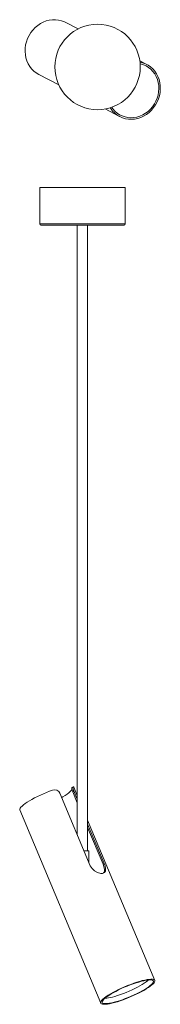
# Model space of a CAD drawing. Header units: millimetres. Extents: x -59 to 73, y -397 to 525.
import ezdxf

# ---------------------------------------------------------------- set-up
doc = ezdxf.new("R2010")
doc.units = ezdxf.units.MM

msp = doc.modelspace()

# ---------------------------------------------------------------- linework, layer by layer
at = {"color": 7, "linetype": 'Continuous', "lineweight": 15}
for p, q in [((-4.01, 516.13), (-15.66, 522.18)), ((60.16, 482.83), (53.69, 486.19)), ((-40.99, 473.36), (-22.16, 463.59)), ((21.18, 441.1), (34.83, 434.02)), ((-40, 367.46), (-40, 333.46)), ((-40, 367.46), (40, 367.46)), ((40, 333.46), (40, 367.46)), ((40, 333.46), (-40, 333.46)), ((-39, 332.46), (39, 332.46)), ((-4.85, 332.46), (-4.85, -238.31)), ((4.85, -253.4), (4.85, 332.46)), ((-8.73, -193.35), (-9.88, -194.07)), ((7.33, -267.36), (-21.1, -199.54)), ((-8.12, -197.38), (-9.18, -198.04)), ((-4.85, -208.38), (-9.18, -198.04)), ((-8.12, -197.38), (-4.85, -205.17)), ((-4.85, -201.49), (-8.04, -193.89)), ((-58.76, -215.15), (17.06, -396)), ((67.78, -374.73), (4.85, -224.62)), ((4.85, -228.31), (20.31, -265.19)), ((19.25, -265.86), (4.85, -231.52)), ((1.48, -253.4), (6, -253.4)), ((6, -264.19), (6, -253.4)), ((20.31, -265.19), (19.25, -265.86))]:
    msp.add_line(p, q, dxfattribs=at)
at = {"color": 7, "linetype": 'Continuous', "lineweight": 15, "flags": 128}
for points in [[(-15.66, 522.18), (-16.94, 522.79), (-19.61, 523.77), (-22.4, 524.41), (-25.26, 524.71), (-28.15, 524.65), (-31.06, 524.24), (-33.92, 523.49), (-36.72, 522.4), (-39.4, 520.99), (-41.94, 519.28), (-44.3, 517.29), (-46.45, 515.04)], [(-46.45, 515.04), (-48.37, 512.57), (-50.03, 509.9), (-51.4, 507.08), (-52.47, 504.13), (-53.23, 501.11), (-53.66, 498.03), (-53.76, 494.96), (-53.53, 491.92), (-52.97, 488.96), (-52.1, 486.11), (-50.91, 483.41), (-49.42, 480.91), (-47.66, 478.62), (-45.65, 476.58), (-43.41, 474.82), (-40.99, 473.36)], [(25.94, 442.26), (26.45, 441.48), (28.22, 439.21), (30.23, 437.18), (32.47, 435.43), (34.9, 433.98), (37.5, 432.84), (40.23, 432.04), (43.05, 431.58), (45.93, 431.47), (48.83, 431.71), (51.71, 432.29), (54.53, 433.21), (57.27, 434.46), (59.88, 436.03), (62.33, 437.88), (64.58, 440), (66.62, 442.36), (68.4, 444.92), (69.92, 447.67), (71.14, 450.55), (72.06, 453.53), (72.66, 456.58), (72.93, 459.65), (72.87, 462.71), (72.48, 465.71), (71.77, 468.61), (70.74, 471.39), (69.41, 473.99), (67.8, 476.39), (65.92, 478.56), (63.81, 480.47), (61.48, 482.09), (58.97, 483.41), (56.31, 484.4), (53.84, 485)], [(27.38, 442.74), (28.49, 441.19), (30.35, 439.11), (32.45, 437.29), (34.75, 435.77), (37.23, 434.55), (39.85, 433.67), (42.58, 433.13), (45.38, 432.93), (48.2, 433.09), (51.02, 433.6), (53.78, 434.45), (56.46, 435.63), (59.02, 437.12), (61.42, 438.91), (63.62, 440.97), (65.6, 443.27), (67.34, 445.78), (68.79, 448.46), (69.96, 451.28), (70.82, 454.2), (71.35, 457.17), (71.55, 460.17), (71.43, 463.14), (70.97, 466.04), (70.19, 468.84), (69.1, 471.5), (67.7, 473.97), (66.03, 476.24), (64.11, 478.25), (61.95, 479.99), (59.6, 481.44), (57.08, 482.56), (54.42, 483.36), (53.99, 483.45)], [(-8.46, -193.37), (-8.79, -193.42), (-8.92, -194.19), (-8.76, -195.42), (-8.34, -196.82), (-8.12, -197.38)], [(-8.46, -193.37), (-8.05, -193.87), (-8.04, -193.89)], [(-58.76, -215.15), (-58.83, -214.92), (-58.77, -214.23), (-58.38, -213.41), (-57.67, -212.48), (-56.64, -211.45), (-55.31, -210.32), (-53.7, -209.12), (-51.82, -207.87), (-49.71, -206.56), (-47.38, -205.23), (-44.87, -203.9), (-42.21, -202.57), (-39.44, -201.26), (-36.59, -200), (-33.7, -198.8), (-30.8, -197.67), (-27.94, -196.63)], [(-9.68, -195.95), (-9.77, -196.11), (-10.47, -197.01), (-11.48, -198.02), (-12.79, -199.13), (-14.39, -200.3), (-16.25, -201.53), (-18.35, -202.81), (-19.47, -203.45)], [(-9.18, -198.04), (-9.68, -196.66), (-9.95, -195.47), (-10.02, -194.6), (-9.91, -194.11), (-9.85, -194.11)], [(7.33, -267.36), (9, -270.1), (11.36, -272.29), (14.19, -273.83), (17.06, -274.57), (18.85, -274.54), (20.61, -273.8), (21.56, -272.34), (21.72, -270.18), (21.12, -267.4), (20.31, -265.19)], [(19.79, -274.14), (20.54, -272.99), (20.68, -270.87), (20.07, -268.09), (19.25, -265.86)], [(60.55, -374), (62.47, -373.74), (64.13, -373.62), (65.5, -373.66), (66.57, -373.85), (67.33, -374.19), (67.76, -374.68), (67.86, -375.31), (67.63, -376.06), (67.08, -376.94), (66.2, -377.93), (65.01, -379.02), (63.52, -380.18), (61.76, -381.42), (59.75, -382.71), (57.51, -384.03), (55.08, -385.37), (52.48, -386.71), (49.75, -388.03), (46.93, -389.31), (44.04, -390.55), (41.14, -391.72), (38.25, -392.8), (35.41, -393.79), (32.67, -394.67), (30.05, -395.42), (27.6, -396.05), (25.34, -396.53), (23.3, -396.88), (21.51, -397.07), (19.99, -397.1), (18.77, -396.99), (17.85, -396.72), (17.26, -396.31), (16.99, -395.75), (17.05, -395.06), (17.45, -394.24), (18.17, -393.3), (19.21, -392.26), (20.54, -391.14), (22.17, -389.93), (24.06, -388.67), (26.18, -387.36), (28.52, -386.03), (31.04, -384.69), (33.71, -383.36), (36.5, -382.05), (39.36, -380.79), (42.26, -379.58), (45.16, -378.46), (48.02, -377.42), (50.82, -376.48), (53.5, -375.67), (56.04, -374.97), (58.4, -374.42), (60.55, -374)], [(59.57, -374.62), (57.49, -375.02), (55.21, -375.56), (52.76, -376.23), (50.17, -377.03), (47.47, -377.94), (44.7, -378.95), (41.91, -380.04), (39.12, -381.21), (36.37, -382.43), (33.71, -383.7), (31.17, -384.98), (28.77, -386.27), (26.57, -387.55), (24.57, -388.8), (22.82, -390.01), (21.33, -391.14), (20.13, -392.21), (19.23, -393.18), (18.64, -394.04), (18.38, -394.78), (18.44, -395.4), (18.82, -395.89), (19.53, -396.23), (20.54, -396.42), (21.85, -396.46), (23.44, -396.36), (25.28, -396.1), (27.35, -395.7), (29.63, -395.16), (32.09, -394.49), (34.68, -393.7), (37.38, -392.79), (40.14, -391.78), (42.94, -390.68), (45.73, -389.52), (48.47, -388.29), (51.13, -387.03), (53.68, -385.74), (56.07, -384.45), (58.28, -383.17), (60.27, -381.92), (62.02, -380.72), (63.51, -379.58), (64.71, -378.52), (65.61, -377.55), (66.2, -376.69), (66.47, -375.94), (66.41, -375.32), (66.02, -374.84), (65.32, -374.5), (64.31, -374.31), (63, -374.26), (61.41, -374.37), (59.57, -374.62)], [(28.02, -390.32), (30.41, -389.67), (32.94, -388.9), (35.58, -388.01), (38.29, -387.03), (41.03, -385.96), (43.76, -384.81), (46.44, -383.61), (49.05, -382.37), (51.53, -381.11), (53.86, -379.85), (56, -378.6), (57.93, -377.38), (59.61, -376.21), (61.02, -375.1), (61.9, -374.32)]]:
    msp.add_lwpolyline(points, dxfattribs=at)
at = {"color": 7, "linetype": 'Continuous', "lineweight": 15}
msp.add_circle((14.1, 480.47), 40, dxfattribs=at)
for centre, radius, start, end in [((-39, 333.46), 1, 180, 270), ((39, 333.46), 1, 270, 0), ((-26.05, -201.66), 5.37, 23.13921, 110.62863), ((18.73, -356.7), 34.88, 273.56188, 285.44734)]:
    msp.add_arc(centre, radius, start, end, dxfattribs=at)

doc.saveas('drawing.dxf')
